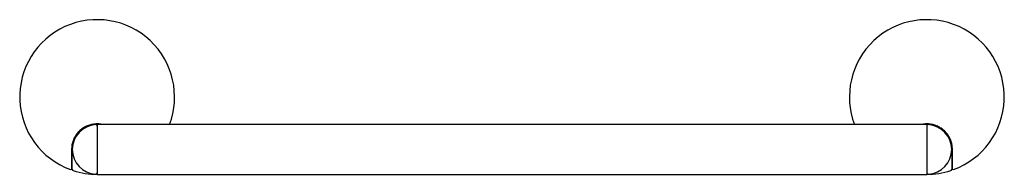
# Model space of a CAD drawing. Header units: millimetres. Extents: x 3865.595 to 3865.951, y 1916.91 to 1916.966.
import ezdxf

# ---------------------------------------------------------------- set-up
doc = ezdxf.new("R2010")
doc.units = ezdxf.units.MM
doc.layers.add('SANINDUSA', color=3, linetype='Continuous')

msp = doc.modelspace()

# ---------------------------------------------------------------- linework, layer by layer
at = {"layer": 'SANINDUSA'}
for p, q in [((3865.922981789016, 1916.928060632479), (3865.622981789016, 1916.928060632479)), ((3865.622981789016, 1916.928060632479), (3865.622981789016, 1916.910060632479)), ((3865.922981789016, 1916.928060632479), (3865.922981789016, 1916.910060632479)), ((3865.613731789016, 1916.919060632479), (3865.613731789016, 1916.912791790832)), ((3865.613981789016, 1916.911907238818), (3865.613981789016, 1916.919060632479)), ((3865.931981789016, 1916.919060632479), (3865.931981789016, 1916.911907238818)), ((3865.932231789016, 1916.912791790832), (3865.932231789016, 1916.919060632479)), ((3865.622981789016, 1916.910060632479), (3865.922981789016, 1916.910060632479))]:
    msp.add_line(p, q, dxfattribs=at)
for centre, radius, start, end in [((3865.622981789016, 1916.938060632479), 0.028, 339.0751675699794, 249.9803533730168), ((3865.922981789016, 1916.938060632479), 0.02800000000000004, 290.0196466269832, 200.9248324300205), ((3865.622981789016, 1916.919060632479), 0.008999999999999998, 93.37228667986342, 266.6277133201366), ((3865.622481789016, 1916.927545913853), 0.0005000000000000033, 0, 93.37228667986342), ((3865.923481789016, 1916.927545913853), 0.0005000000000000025, 86.62771332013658, 180), ((3865.922981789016, 1916.919060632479), 0.009000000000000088, 273.3722866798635, 86.62771332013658), ((3865.613481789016, 1916.911987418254), 0.0002500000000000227, 249.9803533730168, 0), ((3865.614481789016, 1916.911907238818), 0.0005000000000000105, 180, 251.9955470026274), ((3865.622981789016, 1916.938060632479), 0.02799999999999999, 251.9955470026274, 270), ((3865.622481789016, 1916.910575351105), 0.00050000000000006, 266.6277133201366, 0), ((3865.922981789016, 1916.938060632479), 0.02799999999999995, 270, 288.0044529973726), ((3865.923481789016, 1916.910575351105), 0.0005000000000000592, 180, 273.3722866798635), ((3865.931481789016, 1916.911907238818), 0.0005, 288.0044529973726, 0), ((3865.932481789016, 1916.911987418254), 0.0002500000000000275, 180, 290.0196466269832)]:
    msp.add_arc(centre, radius, start, end, dxfattribs=at)
for points, knots in [([(3865.624980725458, 1916.928060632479), (3865.624768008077, 1916.928115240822), (3865.624071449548, 1916.928294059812), (3865.622825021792, 1916.928342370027), (3865.621295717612, 1916.928202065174), (3865.619781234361, 1916.927786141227), (3865.618344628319, 1916.927117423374), (3865.617020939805, 1916.926195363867), (3865.61587378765, 1916.925053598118), (3865.614932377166, 1916.92371585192), (3865.614251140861, 1916.922247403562), (3865.613813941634, 1916.920675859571), (3865.613759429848, 1916.919604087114), (3865.613731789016, 1916.919060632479)], [0, 0, 0, 0, 0.03915604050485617, 0.1282193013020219, 0.2199534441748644, 0.3120493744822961, 0.4070348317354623, 0.5028739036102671, 0.6017584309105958, 0.6998437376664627, 0.8009256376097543, 0.8990570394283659, 1, 1, 1, 1]), ([(3865.932231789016, 1916.919060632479), (3865.932220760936, 1916.919398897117), (3865.932193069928, 1916.920248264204), (3865.931918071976, 1916.921605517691), (3865.931375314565, 1916.923050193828), (3865.930595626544, 1916.924386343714), (3865.929632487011, 1916.92554861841), (3865.928486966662, 1916.92654424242), (3865.92721569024, 1916.927330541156), (3865.925819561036, 1916.927906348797), (3865.924352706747, 1916.928253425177), (3865.922830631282, 1916.928339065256), (3865.921680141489, 1916.928270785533), (3865.921068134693, 1916.928094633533), (3865.920950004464, 1916.928060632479)], [0, 0, 0, 0, 0.06275981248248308, 0.1575870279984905, 0.2549685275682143, 0.3463038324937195, 0.4400681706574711, 0.528724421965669, 0.619785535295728, 0.7074883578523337, 0.7976791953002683, 0.8865586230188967, 0.9781034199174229, 1, 1, 1, 1]), ([(3865.622452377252, 1916.928045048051), (3865.622474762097, 1916.928047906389), (3865.62251525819, 1916.928053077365), (3865.622805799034, 1916.928057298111), (3865.622935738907, 1916.928059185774)], [0, 0, 0, 0, 0.5527655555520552, 1, 1, 1, 1]), ([(3865.922970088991, 1916.928058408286), (3865.923085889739, 1916.928058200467), (3865.923367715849, 1916.928057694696), (3865.923496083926, 1916.92804559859), (3865.923508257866, 1916.928045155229), (3865.923511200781, 1916.928045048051)], [0, 0, 0, 0, 0.34592568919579, 0.8418848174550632, 1, 1, 1, 1]), ([(3865.613731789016, 1916.912791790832), (3865.613731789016, 1916.912710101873), (3865.613731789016, 1916.912504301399), (3865.613731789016, 1916.912236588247), (3865.613731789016, 1916.912027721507), (3865.613731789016, 1916.912000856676), (3865.613731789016, 1916.911987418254)], [0, 0, 0, 0, 0.1823050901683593, 0.4592845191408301, 0.7295213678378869, 1, 1, 1, 1]), ([(3865.932231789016, 1916.911987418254), (3865.932231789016, 1916.911989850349), (3865.932231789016, 1916.91199841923), (3865.932231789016, 1916.912115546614), (3865.932231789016, 1916.912393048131), (3865.932231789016, 1916.912658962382), (3865.932231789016, 1916.912791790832)], [0, 0, 0, 0, 0.1133610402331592, 0.3993994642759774, 0.699990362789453, 1, 1, 1, 1]), ([(3865.62300432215, 1916.910062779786), (3865.62288439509, 1916.910062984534), (3865.622598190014, 1916.910063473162), (3865.622467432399, 1916.910075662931), (3865.622455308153, 1916.910076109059), (3865.622452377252, 1916.910076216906)], [0, 0, 0, 0, 0.3535422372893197, 0.8437260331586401, 1, 1, 1, 1]), ([(3865.923511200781, 1916.910076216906), (3865.923488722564, 1916.910073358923), (3865.923447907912, 1916.910068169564), (3865.923156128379, 1916.910063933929), (3865.922981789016, 1916.910060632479)], [0, 0, 0, 0, 0.5507389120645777, 1, 1, 1, 1])]:
    msp.add_open_spline(points, degree=3, knots=knots, dxfattribs=at)

doc.saveas('drawing.dxf')
